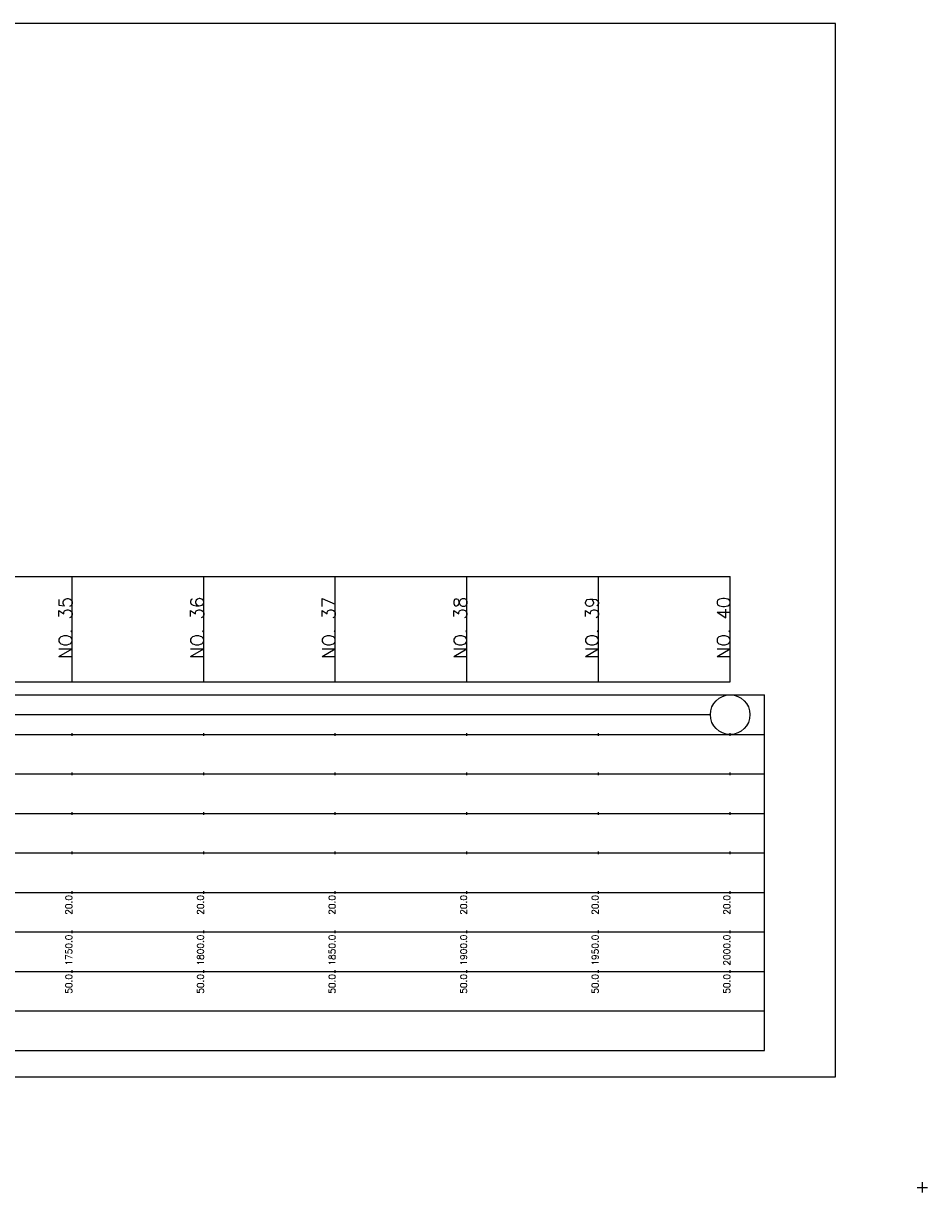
# Model space of a CAD drawing. Extents: x -2 to 685, y -2 to 1934.
# Tile 8 of 8: x 342 to 685, y 1447 to 1891. Entities that reach past the tile are written whole.
import ezdxf
from ezdxf.enums import TextEntityAlignment as Align

# ---------------------------------------------------------------- set-up
doc = ezdxf.new("R2010")
doc.units = 0
doc.header["$LTSCALE"] = 5
for name, color, linetype in [('BOX', 5, 'CONTINUOUS'), ('DT1', 3, 'CONTINUOUS'), ('LT1', 4, 'CONTINUOUS'), ('ST1', 7, 'CONTINUOUS')]:
    doc.layers.add(name, color=color, linetype=linetype)
doc.styles.add('GHS', font='ROMANS.shx', dxfattribs={"bigfont": 'GHS.shx'})

msp = doc.modelspace()

# ---------------------------------------------------------------- linework, layer by layer
at = {"layer": 'BOX'}
msp.add_lwpolyline([(50, 1491), (650, 1491), (650, 1891), (50, 1891), (50, 1491)], dxfattribs=at)
at = {"layer": 'LT1'}
for p, q in [((360, 1641), (360, 1681)), ((410, 1641), (410, 1681)), ((460, 1641), (460, 1681)), ((510, 1641), (510, 1681)), ((560, 1641), (560, 1681)), ((610, 1641), (610, 1681)), ((360, 1673.74), (360, 1674.74)), ((410, 1673.74), (410, 1674.74)), ((460, 1673.74), (460, 1674.74)), ((510, 1673.74), (510, 1674.74)), ((560, 1673.74), (560, 1674.74)), ((610, 1673.74), (610, 1674.74)), ((110, 1641), (610, 1641)), ((360, 1620.5), (360, 1621.5)), ((410, 1620.5), (410, 1621.5)), ((460, 1620.5), (460, 1621.5)), ((510, 1620.5), (510, 1621.5)), ((560, 1620.5), (560, 1621.5)), ((610, 1620.5), (610, 1621.5)), ((360, 1605.5), (360, 1606.5)), ((410, 1605.5), (410, 1606.5)), ((460, 1605.5), (460, 1606.5)), ((510, 1605.5), (510, 1606.5)), ((560, 1605.5), (560, 1606.5)), ((610, 1605.5), (610, 1606.5)), ((360, 1590.5), (360, 1591.5)), ((410, 1590.5), (410, 1591.5)), ((460, 1590.5), (460, 1591.5)), ((510, 1590.5), (510, 1591.5)), ((560, 1590.5), (560, 1591.5)), ((610, 1590.5), (610, 1591.5)), ((360, 1575.5), (360, 1576.5)), ((410, 1575.5), (410, 1576.5)), ((460, 1575.5), (460, 1576.5)), ((510, 1575.5), (510, 1576.5)), ((560, 1575.5), (560, 1576.5)), ((610, 1575.5), (610, 1576.5)), ((360, 1560.5), (360, 1561.5)), ((410, 1560.5), (410, 1561.5)), ((460, 1560.5), (460, 1561.5)), ((510, 1560.5), (510, 1561.5)), ((560, 1560.5), (560, 1561.5)), ((610, 1560.5), (610, 1561.5)), ((360, 1545.5), (360, 1546.5)), ((410, 1545.5), (410, 1546.5)), ((460, 1545.5), (460, 1546.5)), ((510, 1545.5), (510, 1546.5)), ((560, 1545.5), (560, 1546.5)), ((610, 1545.5), (610, 1546.5)), ((360, 1530.5), (360, 1531.5)), ((410, 1530.5), (410, 1531.5)), ((460, 1530.5), (460, 1531.5)), ((510, 1530.5), (510, 1531.5)), ((560, 1530.5), (560, 1531.5)), ((610, 1530.5), (610, 1531.5))]:
    msp.add_line(p, q, dxfattribs=at)
msp.add_lwpolyline([(110, 1681), (160, 1681), (210, 1681), (260, 1681), (310, 1681), (360, 1681), (410, 1681), (460, 1681), (510, 1681), (560, 1681), (610, 1681)], dxfattribs=at)
at = {"layer": 'ST1'}
for p, q in [((80, 1636), (623, 1636)), ((623, 1501), (623, 1636)), ((87.5, 1621), (623, 1621)), ((80, 1606), (623, 1606)), ((87.5, 1591), (623, 1591)), ((80, 1576), (623, 1576)), ((80, 1561), (623, 1561)), ((80, 1546), (623, 1546)), ((80, 1531), (623, 1531)), ((80, 1516), (623, 1516)), ((80, 1501), (623, 1501)), ((681, 1449), (685, 1449)), ((683, 1447), (683, 1451))]:
    msp.add_line(p, q, dxfattribs=at)
at = {"layer": 'ST1', "linetype": 'CONTINUOUS'}
msp.add_line((117.5, 1628.5), (602.5, 1628.5), dxfattribs=at)
msp.add_circle((610, 1628.5), 7.5, dxfattribs=at)

# ---------------------------------------------------------------- texts
at = {"layer": 'DT1', "style": 'GHS'}
for s, height, p in [('NO. 35', 5, (360, 1673.24)), ('NO. 36', 5, (410, 1673.24)), ('NO. 37', 5, (460, 1673.24)), ('NO. 38', 5, (510, 1673.24)), ('NO. 39', 5, (560, 1673.24)), ('NO. 40', 5, (610, 1673.24)), (' 20.0', 2.5, (360, 1560)), (' 20.0', 2.5, (410, 1560)), (' 20.0', 2.5, (460, 1560)), (' 20.0', 2.5, (510, 1560)), (' 20.0', 2.5, (560, 1560)), (' 20.0', 2.5, (610, 1560)), ('  1750.0', 2.5, (360, 1545)), ('  1800.0', 2.5, (410, 1545)), ('  1850.0', 2.5, (460, 1545)), ('  1900.0', 2.5, (510, 1545)), ('  1950.0', 2.5, (560, 1545)), ('  2000.0', 2.5, (610, 1545)), ('  50.0', 2.5, (360, 1530)), ('  50.0', 2.5, (410, 1530)), ('  50.0', 2.5, (460, 1530)), ('  50.0', 2.5, (510, 1530)), ('  50.0', 2.5, (560, 1530)), ('  50.0', 2.5, (610, 1530))]:
    msp.add_text(s, height=height, rotation=90, dxfattribs=at).set_placement(p, align=Align.RIGHT)

doc.saveas('drawing.dxf')
